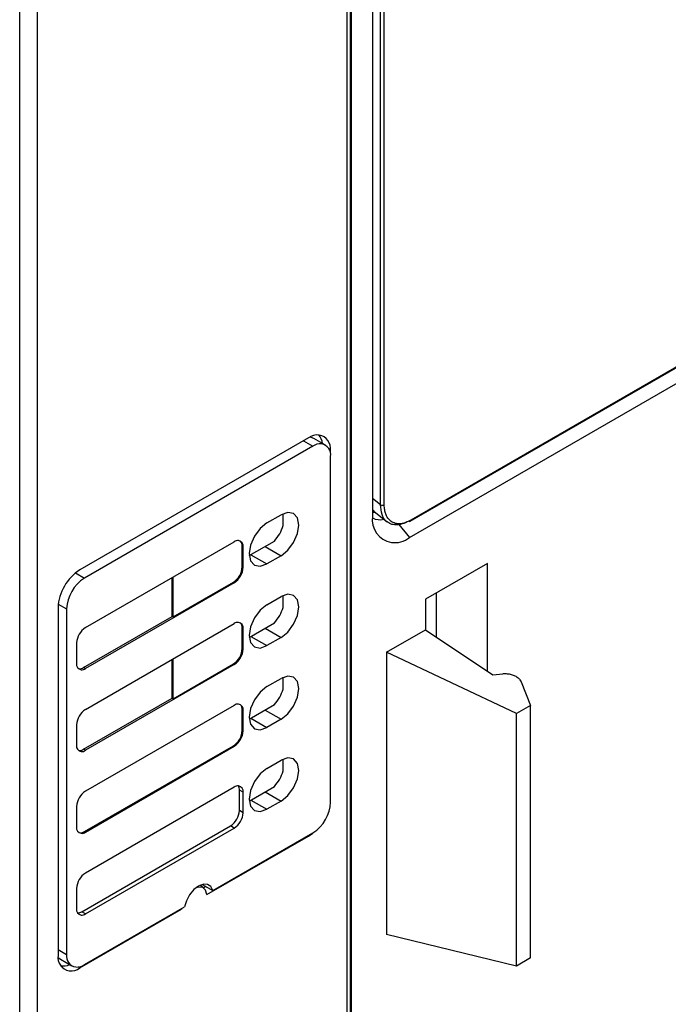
# Model space of a CAD drawing. Header units: inches. Extents: x -257 to -77, y 218 to 441.
# Tile 13 of 16: x -116 to -98, y 328 to 356. Entities that reach past the tile are written whole.
import ezdxf

# ---------------------------------------------------------------- set-up
doc = ezdxf.new("R2010")
doc.units = ezdxf.units.IN
doc.header["$MEASUREMENT"] = 0

# ---------------------------------------------------------------- blocks, each defined once
blk = doc.blocks.new('block 19')
at = {"color": 7, "lineweight": 25}
blk.add_lwpolyline([(-107.085, 312.987), (-107.085, 361.399)], dxfattribs=at)
blk = doc.blocks.new('block 24')
at = {"color": 7, "lineweight": 25}
blk.add_lwpolyline([(-107.783, 343.912), (-108.104, 344.098)], dxfattribs=at)
blk = doc.blocks.new('block 25')
at = {"color": 7, "lineweight": 25}
blk.add_lwpolyline([(-115.189, 329.54), (-114.868, 329.354)], dxfattribs=at)
blk = doc.blocks.new('block 26')
at = {"color": 7, "lineweight": 25}
blk.add_lwpolyline([(-111.181, 331.527), (-111.288, 331.606)], dxfattribs=at)
blk = doc.blocks.new('block 143')
at = {"color": 7, "lineweight": 25}
blk.add_lwpolyline([(-106.425, 342.057), (-106.059, 341.765)], dxfattribs=at)
blk = doc.blocks.new('block 144')
at = {"color": 7, "lineweight": 25}
blk.add_lwpolyline([(-106.466, 342.075), (-106.399, 342.036)], dxfattribs=at)
blk = doc.blocks.new('block 145')
at = {"color": 7, "lineweight": 25}
blk.add_lwpolyline([(-105.414, 341.781), (-82.37, 355.084)], dxfattribs=at)
blk = doc.blocks.new('block 421')
at = {"color": 7, "lineweight": 25}
blk.add_lwpolyline([(-116.324, 303.565), (-116.324, 356.439)], dxfattribs=at)
blk = doc.blocks.new('block 422')
at = {"color": 7, "lineweight": 25}
blk.add_lwpolyline([(-115.829, 303.568), (-115.829, 356.439)], dxfattribs=at)
blk = doc.blocks.new('block 427')
at = {"color": 7, "lineweight": 25}
blk.add_lwpolyline([(-114.641, 329.297), (-111.805, 330.935)], dxfattribs=at)
blk = doc.blocks.new('block 428')
at = {"color": 7, "lineweight": 25}
blk.add_lwpolyline([(-111.093, 331.346), (-111.13, 331.47), (-111.209, 331.544), (-111.32, 331.558), (-111.397, 331.538)], dxfattribs=at)
blk = doc.blocks.new('block 429')
at = {"color": 7, "lineweight": 25}
blk.add_lwpolyline([(-111.802, 330.956), (-111.805, 330.935)], dxfattribs=at)
blk = doc.blocks.new('block 430')
at = {"color": 7, "lineweight": 25}
blk.add_lwpolyline([(-111.093, 331.346), (-108.256, 332.983)], dxfattribs=at)
blk = doc.blocks.new('block 431')
at = {"color": 7, "lineweight": 25}
blk.add_lwpolyline([(-108.256, 332.983), (-108.137, 333.066), (-108.11, 333.089)], dxfattribs=at)
blk = doc.blocks.new('block 432')
at = {"color": 7, "lineweight": 25}
blk.add_lwpolyline([(-107.645, 343.686), (-107.645, 343.759)], dxfattribs=at)
blk = doc.blocks.new('block 433')
at = {"color": 7, "lineweight": 25}
blk.add_open_spline([(-107.645, 343.759), (-107.612, 343.965), (-107.751, 344.159), (-107.957, 344.192), (-108.064, 344.209), (-108.173, 344.18), (-108.256, 344.112)], degree=3, knots=[0, 0, 0, 0, 1, 1, 1, 2, 2, 2, 2], dxfattribs=at)
blk = doc.blocks.new('block 434')
at = {"color": 7, "lineweight": 25}
blk.add_lwpolyline([(-108.256, 344.112), (-114.641, 340.426)], dxfattribs=at)
blk = doc.blocks.new('block 435')
at = {"color": 7, "lineweight": 25}
blk.add_open_spline([(-114.641, 340.426), (-115.005, 340.193), (-115.233, 339.798), (-115.253, 339.367)], degree=3, dxfattribs=at)
blk = doc.blocks.new('block 436')
at = {"color": 7, "lineweight": 25}
blk.add_lwpolyline([(-115.253, 339.367), (-115.253, 329.65)], dxfattribs=at)
blk = doc.blocks.new('block 437')
at = {"color": 7, "lineweight": 25}
blk.add_open_spline([(-115.253, 329.65), (-115.286, 329.444), (-115.146, 329.251), (-114.94, 329.217), (-114.834, 329.2), (-114.725, 329.229), (-114.641, 329.297)], degree=3, knots=[0, 0, 0, 0, 1, 1, 1, 2, 2, 2, 2], dxfattribs=at)
blk = doc.blocks.new('block 441')
at = {"color": 7, "lineweight": 25}
blk.add_lwpolyline([(-107.187, 361.256), (-107.187, 312.844)], dxfattribs=at)
blk = doc.blocks.new('block 536')
at = {"color": 7, "lineweight": 25}
blk.add_lwpolyline([(-107.068, 357.095), (-107.068, 314.512)], dxfattribs=at)
blk = doc.blocks.new('block 540')
at = {"color": 7, "lineweight": 25}
blk.add_lwpolyline([(-106.466, 356.957), (-106.466, 341.924)], dxfattribs=at)
blk = doc.blocks.new('block 541')
at = {"color": 7, "lineweight": 25}
blk.add_open_spline([(-106.466, 341.924), (-106.523, 341.577), (-106.287, 341.25), (-105.939, 341.193), (-105.76, 341.164), (-105.576, 341.213), (-105.435, 341.329)], degree=3, knots=[0, 0, 0, 0, 1, 1, 1, 2, 2, 2, 2], dxfattribs=at)
blk = doc.blocks.new('block 542')
at = {"color": 7, "lineweight": 25}
blk.add_lwpolyline([(-105.435, 341.329), (-81.478, 355.159)], dxfattribs=at)
blk = doc.blocks.new('block 564')
at = {"color": 7, "lineweight": 25}
blk.add_lwpolyline([(-104.989, 339.605), (-104.989, 338.747)], dxfattribs=at)
blk = doc.blocks.new('block 565')
at = {"color": 7, "lineweight": 25}
blk.add_lwpolyline([(-106.078, 338.119), (-104.989, 338.747)], dxfattribs=at)
blk = doc.blocks.new('block 566')
at = {"color": 7, "lineweight": 25}
blk.add_lwpolyline([(-106.078, 338.119), (-106.078, 330.231)], dxfattribs=at)
blk = doc.blocks.new('block 567')
at = {"color": 7, "lineweight": 25}
blk.add_lwpolyline([(-103.257, 337.595), (-103.257, 340.605)], dxfattribs=at)
blk = doc.blocks.new('block 568')
at = {"color": 7, "lineweight": 25}
blk.add_lwpolyline([(-103.257, 340.605), (-104.989, 339.605)], dxfattribs=at)
blk = doc.blocks.new('block 575')
at = {"color": 7, "lineweight": 25}
blk.add_lwpolyline([(-114.735, 333.807), (-114.735, 333.235)], dxfattribs=at)
blk = doc.blocks.new('block 576')
at = {"color": 7, "lineweight": 25}
blk.add_open_spline([(-114.735, 333.235), (-114.749, 333.152), (-114.692, 333.074), (-114.609, 333.06), (-114.566, 333.053), (-114.522, 333.065), (-114.488, 333.093)], degree=3, knots=[0, 0, 0, 0, 1, 1, 1, 2, 2, 2, 2], dxfattribs=at)
blk = doc.blocks.new('block 577')
at = {"color": 7, "lineweight": 25}
blk.add_lwpolyline([(-114.488, 333.093), (-110.33, 335.493)], dxfattribs=at)
blk = doc.blocks.new('block 578')
at = {"color": 7, "lineweight": 25}
blk.add_open_spline([(-110.33, 335.493), (-110.183, 335.587), (-110.091, 335.747), (-110.083, 335.921)], degree=3, dxfattribs=at)
blk = doc.blocks.new('block 579')
at = {"color": 7, "lineweight": 25}
blk.add_lwpolyline([(-110.083, 335.921), (-110.083, 336.493)], dxfattribs=at)
blk = doc.blocks.new('block 580')
at = {"color": 7, "lineweight": 25}
blk.add_open_spline([(-110.083, 336.493), (-110.069, 336.576), (-110.126, 336.655), (-110.209, 336.668), (-110.252, 336.675), (-110.296, 336.664), (-110.33, 336.636)], degree=3, knots=[0, 0, 0, 0, 1, 1, 1, 2, 2, 2, 2], dxfattribs=at)
blk = doc.blocks.new('block 581')
at = {"color": 7, "lineweight": 25}
blk.add_lwpolyline([(-110.33, 336.636), (-114.488, 334.236)], dxfattribs=at)
blk = doc.blocks.new('block 582')
at = {"color": 7, "lineweight": 25}
blk.add_open_spline([(-114.488, 334.236), (-114.635, 334.142), (-114.728, 333.982), (-114.735, 333.807)], degree=3, dxfattribs=at)
blk = doc.blocks.new('block 583')
at = {"color": 7, "lineweight": 25}
blk.add_lwpolyline([(-114.488, 330.806), (-110.33, 333.207)], dxfattribs=at)
blk = doc.blocks.new('block 584')
at = {"color": 7, "lineweight": 25}
blk.add_open_spline([(-110.33, 333.207), (-110.183, 333.301), (-110.091, 333.461), (-110.083, 333.635)], degree=3, dxfattribs=at)
blk = doc.blocks.new('block 585')
at = {"color": 7, "lineweight": 25}
blk.add_lwpolyline([(-110.083, 333.635), (-110.083, 334.207)], dxfattribs=at)
blk = doc.blocks.new('block 586')
at = {"color": 7, "lineweight": 25}
blk.add_open_spline([(-110.083, 334.207), (-110.069, 334.29), (-110.126, 334.369), (-110.209, 334.382), (-110.252, 334.389), (-110.296, 334.377), (-110.33, 334.35)], degree=3, knots=[0, 0, 0, 0, 1, 1, 1, 2, 2, 2, 2], dxfattribs=at)
blk = doc.blocks.new('block 587')
at = {"color": 7, "lineweight": 25}
blk.add_lwpolyline([(-110.33, 334.35), (-114.488, 331.949)], dxfattribs=at)
blk = doc.blocks.new('block 588')
at = {"color": 7, "lineweight": 25}
blk.add_open_spline([(-114.488, 331.949), (-114.635, 331.855), (-114.728, 331.695), (-114.735, 331.521)], degree=3, dxfattribs=at)
blk = doc.blocks.new('block 589')
at = {"color": 7, "lineweight": 25}
blk.add_lwpolyline([(-114.735, 331.521), (-114.735, 330.949)], dxfattribs=at)
blk = doc.blocks.new('block 590')
at = {"color": 7, "lineweight": 25}
blk.add_open_spline([(-114.735, 330.949), (-114.749, 330.866), (-114.692, 330.787), (-114.609, 330.774), (-114.566, 330.767), (-114.522, 330.779), (-114.488, 330.806)], degree=3, knots=[0, 0, 0, 0, 1, 1, 1, 2, 2, 2, 2], dxfattribs=at)
blk = doc.blocks.new('block 591')
at = {"color": 7, "lineweight": 25}
blk.add_lwpolyline([(-110.33, 337.779), (-114.488, 335.379)], dxfattribs=at)
blk = doc.blocks.new('block 592')
at = {"color": 7, "lineweight": 25}
blk.add_open_spline([(-110.33, 337.779), (-110.183, 337.873), (-110.091, 338.033), (-110.083, 338.208)], degree=3, dxfattribs=at)
blk = doc.blocks.new('block 593')
at = {"color": 7, "lineweight": 25}
blk.add_lwpolyline([(-110.083, 338.208), (-110.083, 338.779)], dxfattribs=at)
blk = doc.blocks.new('block 594')
at = {"color": 7, "lineweight": 25}
blk.add_open_spline([(-110.083, 338.779), (-110.069, 338.863), (-110.126, 338.941), (-110.209, 338.955), (-110.252, 338.962), (-110.296, 338.95), (-110.33, 338.922)], degree=3, knots=[0, 0, 0, 0, 1, 1, 1, 2, 2, 2, 2], dxfattribs=at)
blk = doc.blocks.new('block 595')
at = {"color": 7, "lineweight": 25}
blk.add_lwpolyline([(-114.488, 336.522), (-110.33, 338.922)], dxfattribs=at)
blk = doc.blocks.new('block 596')
at = {"color": 7, "lineweight": 25}
blk.add_open_spline([(-114.488, 336.522), (-114.635, 336.428), (-114.728, 336.268), (-114.735, 336.093)], degree=3, dxfattribs=at)
blk = doc.blocks.new('block 597')
at = {"color": 7, "lineweight": 25}
blk.add_lwpolyline([(-114.735, 336.093), (-114.735, 335.522)], dxfattribs=at)
blk = doc.blocks.new('block 598')
at = {"color": 7, "lineweight": 25}
blk.add_open_spline([(-114.735, 335.522), (-114.749, 335.438), (-114.692, 335.36), (-114.609, 335.346), (-114.566, 335.339), (-114.522, 335.351), (-114.488, 335.379)], degree=3, knots=[0, 0, 0, 0, 1, 1, 1, 2, 2, 2, 2], dxfattribs=at)
blk = doc.blocks.new('block 599')
at = {"color": 7, "lineweight": 25}
blk.add_lwpolyline([(-110.33, 340.065), (-114.488, 337.665)], dxfattribs=at)
blk = doc.blocks.new('block 600')
at = {"color": 7, "lineweight": 25}
blk.add_open_spline([(-110.33, 340.065), (-110.183, 340.16), (-110.091, 340.319), (-110.083, 340.494)], degree=3, dxfattribs=at)
blk = doc.blocks.new('block 601')
at = {"color": 7, "lineweight": 25}
blk.add_lwpolyline([(-110.083, 340.494), (-110.083, 341.066)], dxfattribs=at)
blk = doc.blocks.new('block 602')
at = {"color": 7, "lineweight": 25}
blk.add_open_spline([(-110.083, 341.066), (-110.069, 341.149), (-110.126, 341.228), (-110.209, 341.241), (-110.252, 341.248), (-110.296, 341.236), (-110.33, 341.209)], degree=3, knots=[0, 0, 0, 0, 1, 1, 1, 2, 2, 2, 2], dxfattribs=at)
blk = doc.blocks.new('block 603')
at = {"color": 7, "lineweight": 25}
blk.add_lwpolyline([(-114.488, 338.808), (-110.33, 341.209)], dxfattribs=at)
blk = doc.blocks.new('block 604')
at = {"color": 7, "lineweight": 25}
blk.add_open_spline([(-114.488, 338.808), (-114.635, 338.714), (-114.728, 338.554), (-114.735, 338.38)], degree=3, dxfattribs=at)
blk = doc.blocks.new('block 605')
at = {"color": 7, "lineweight": 25}
blk.add_lwpolyline([(-114.735, 338.38), (-114.735, 337.808)], dxfattribs=at)
blk = doc.blocks.new('block 606')
at = {"color": 7, "lineweight": 25}
blk.add_open_spline([(-114.735, 337.808), (-114.749, 337.725), (-114.692, 337.646), (-114.609, 337.633), (-114.566, 337.626), (-114.522, 337.638), (-114.488, 337.665)], degree=3, knots=[0, 0, 0, 0, 1, 1, 1, 2, 2, 2, 2], dxfattribs=at)
blk = doc.blocks.new('block 607')
at = {"color": 7, "lineweight": 25}
blk.add_lwpolyline([(-109.419, 341.734), (-109.609, 341.582), (-109.769, 341.365), (-109.877, 341.118), (-109.914, 340.877), (-109.877, 340.68), (-109.769, 340.557), (-109.609, 340.525), (-109.419, 340.591)], dxfattribs=at)
blk = doc.blocks.new('block 608')
at = {"color": 7, "lineweight": 25}
blk.add_lwpolyline([(-109.023, 340.82), (-109.419, 340.591)], dxfattribs=at)
blk = doc.blocks.new('block 609')
at = {"color": 7, "lineweight": 25}
blk.add_lwpolyline([(-109.023, 340.82), (-108.834, 340.973), (-108.673, 341.189), (-108.566, 341.437), (-108.528, 341.677), (-108.566, 341.874), (-108.673, 341.998), (-108.834, 342.029), (-109.023, 341.963)], dxfattribs=at)
blk = doc.blocks.new('block 610')
at = {"color": 7, "lineweight": 25}
blk.add_lwpolyline([(-109.419, 341.734), (-109.023, 341.963)], dxfattribs=at)
blk = doc.blocks.new('block 611')
at = {"color": 7, "lineweight": 25}
blk.add_lwpolyline([(-109.023, 338.534), (-109.419, 338.305)], dxfattribs=at)
blk = doc.blocks.new('block 612')
at = {"color": 7, "lineweight": 25}
blk.add_lwpolyline([(-109.023, 338.534), (-108.834, 338.686), (-108.673, 338.903), (-108.566, 339.15), (-108.528, 339.391), (-108.566, 339.588), (-108.673, 339.711), (-108.834, 339.743), (-109.023, 339.677)], dxfattribs=at)
blk = doc.blocks.new('block 613')
at = {"color": 7, "lineweight": 25}
blk.add_lwpolyline([(-109.419, 339.448), (-109.023, 339.677)], dxfattribs=at)
blk = doc.blocks.new('block 614')
at = {"color": 7, "lineweight": 25}
blk.add_lwpolyline([(-109.419, 339.448), (-109.609, 339.295), (-109.769, 339.079), (-109.877, 338.831), (-109.914, 338.591), (-109.877, 338.394), (-109.769, 338.27), (-109.609, 338.239), (-109.419, 338.305)], dxfattribs=at)
blk = doc.blocks.new('block 615')
at = {"color": 7, "lineweight": 25}
blk.add_lwpolyline([(-109.419, 337.162), (-109.609, 337.009), (-109.769, 336.792), (-109.877, 336.545), (-109.914, 336.304), (-109.877, 336.107), (-109.769, 335.984), (-109.609, 335.953), (-109.419, 336.019)], dxfattribs=at)
blk = doc.blocks.new('block 616')
at = {"color": 7, "lineweight": 25}
blk.add_lwpolyline([(-109.023, 336.247), (-109.419, 336.019)], dxfattribs=at)
blk = doc.blocks.new('block 617')
at = {"color": 7, "lineweight": 25}
blk.add_lwpolyline([(-109.023, 336.247), (-108.834, 336.4), (-108.673, 336.617), (-108.566, 336.864), (-108.528, 337.104), (-108.566, 337.302), (-108.673, 337.425), (-108.834, 337.456), (-109.023, 337.39)], dxfattribs=at)
blk = doc.blocks.new('block 618')
at = {"color": 7, "lineweight": 25}
blk.add_lwpolyline([(-109.419, 337.162), (-109.023, 337.39)], dxfattribs=at)
blk = doc.blocks.new('block 619')
at = {"color": 7, "lineweight": 25}
blk.add_lwpolyline([(-109.023, 333.961), (-108.834, 334.114), (-108.673, 334.33), (-108.566, 334.578), (-108.528, 334.818), (-108.566, 335.015), (-108.673, 335.139), (-108.834, 335.17), (-109.023, 335.104)], dxfattribs=at)
blk = doc.blocks.new('block 620')
at = {"color": 7, "lineweight": 25}
blk.add_lwpolyline([(-109.419, 334.875), (-109.023, 335.104)], dxfattribs=at)
blk = doc.blocks.new('block 621')
at = {"color": 7, "lineweight": 25}
blk.add_lwpolyline([(-109.419, 334.875), (-109.609, 334.723), (-109.769, 334.506), (-109.877, 334.259), (-109.914, 334.018), (-109.877, 333.821), (-109.769, 333.698), (-109.609, 333.666), (-109.419, 333.732)], dxfattribs=at)
blk = doc.blocks.new('block 622')
at = {"color": 7, "lineweight": 25}
blk.add_lwpolyline([(-109.023, 333.961), (-109.419, 333.732)], dxfattribs=at)
blk = doc.blocks.new('block 623')
at = {"color": 7, "lineweight": 25}
blk.add_lwpolyline([(-110.929, 331.46), (-110.983, 331.571), (-111.075, 331.632), (-111.193, 331.637), (-111.325, 331.586), (-111.457, 331.484), (-111.576, 331.343), (-111.667, 331.176), (-111.721, 331.003)], dxfattribs=at)
blk = doc.blocks.new('block 624')
at = {"color": 7, "lineweight": 25}
blk.add_lwpolyline([(-114.518, 329.389), (-111.721, 331.003)], dxfattribs=at)
blk = doc.blocks.new('block 625')
at = {"color": 7, "lineweight": 25}
blk.add_open_spline([(-115.013, 329.675), (-115.04, 329.508), (-114.926, 329.351), (-114.76, 329.324), (-114.673, 329.31), (-114.585, 329.334), (-114.518, 329.389)], degree=3, knots=[0, 0, 0, 0, 1, 1, 1, 2, 2, 2, 2], dxfattribs=at)
blk = doc.blocks.new('block 626')
at = {"color": 7, "lineweight": 25}
blk.add_lwpolyline([(-115.013, 339.334), (-115.013, 329.675)], dxfattribs=at)
blk = doc.blocks.new('block 627')
at = {"color": 7, "lineweight": 25}
blk.add_open_spline([(-114.518, 340.192), (-114.812, 340.003), (-114.997, 339.683), (-115.013, 339.334)], degree=3, dxfattribs=at)
blk = doc.blocks.new('block 628')
at = {"color": 7, "lineweight": 25}
blk.add_lwpolyline([(-108.132, 343.878), (-114.518, 340.192)], dxfattribs=at)
blk = doc.blocks.new('block 629')
at = {"color": 7, "lineweight": 25}
blk.add_open_spline([(-107.638, 343.592), (-107.61, 343.759), (-107.724, 343.915), (-107.89, 343.942), (-107.977, 343.957), (-108.065, 343.933), (-108.132, 343.878)], degree=3, knots=[0, 0, 0, 0, 1, 1, 1, 2, 2, 2, 2], dxfattribs=at)
blk = doc.blocks.new('block 630')
at = {"color": 7, "lineweight": 25}
blk.add_lwpolyline([(-107.638, 333.932), (-107.638, 343.592)], dxfattribs=at)
blk = doc.blocks.new('block 631')
at = {"color": 7, "lineweight": 25}
blk.add_open_spline([(-108.132, 333.075), (-107.838, 333.263), (-107.653, 333.583), (-107.638, 333.932)], degree=3, dxfattribs=at)
blk = doc.blocks.new('block 632')
at = {"color": 7, "lineweight": 25}
blk.add_lwpolyline([(-110.929, 331.46), (-108.132, 333.075)], dxfattribs=at)
blk = doc.blocks.new('block 633')
at = {"color": 7, "lineweight": 25}
blk.add_lwpolyline([(-108.104, 344.098), (-108.179, 344.126), (-108.222, 344.131)], dxfattribs=at)
blk = doc.blocks.new('block 634')
at = {"color": 7, "lineweight": 25}
blk.add_lwpolyline([(-115.25, 329.59), (-115.189, 329.54)], dxfattribs=at)
blk = doc.blocks.new('block 635')
at = {"color": 7, "lineweight": 25}
blk.add_open_spline([(-115.18, 329.359), (-115.095, 329.343), (-115.007, 329.353), (-114.927, 329.389)], degree=3, dxfattribs=at)
blk = doc.blocks.new('block 636')
at = {"color": 7, "lineweight": 25}
blk.add_open_spline([(-107.867, 343.961), (-107.876, 344.048), (-107.911, 344.129), (-107.968, 344.195)], degree=3, dxfattribs=at)
blk = doc.blocks.new('block 637')
at = {"color": 7, "lineweight": 25}
blk.add_lwpolyline([(-111.127, 331.575), (-111.193, 331.536)], dxfattribs=at)
blk = doc.blocks.new('block 638')
at = {"color": 7, "lineweight": 25}
blk.add_lwpolyline([(-112.063, 339.122), (-112.063, 340.209)], dxfattribs=at)
blk = doc.blocks.new('block 639')
at = {"color": 7, "lineweight": 25}
blk.add_lwpolyline([(-114.538, 337.694), (-112.063, 339.122)], dxfattribs=at)
blk = doc.blocks.new('block 640')
at = {"color": 7, "lineweight": 25}
blk.add_open_spline([(-114.686, 337.665), (-114.635, 337.654), (-114.581, 337.664), (-114.538, 337.694)], degree=3, dxfattribs=at)
blk = doc.blocks.new('block 641')
at = {"color": 7, "lineweight": 25}
blk.add_lwpolyline([(-114.488, 337.665), (-114.538, 337.694)], dxfattribs=at)
blk = doc.blocks.new('block 644')
at = {"color": 7, "lineweight": 25}
blk.add_lwpolyline([(-112.038, 339.108), (-112.063, 339.122)], dxfattribs=at)
blk = doc.blocks.new('block 645')
at = {"color": 7, "lineweight": 25}
blk.add_lwpolyline([(-112.038, 339.108), (-110.355, 340.08)], dxfattribs=at)
blk = doc.blocks.new('block 646')
at = {"color": 7, "lineweight": 25}
blk.add_lwpolyline([(-110.33, 340.065), (-110.355, 340.08)], dxfattribs=at)
blk = doc.blocks.new('block 648')
at = {"color": 7, "lineweight": 25}
blk.add_lwpolyline([(-106.466, 342.027), (-106.407, 342.041)], dxfattribs=at)
blk = doc.blocks.new('block 649')
at = {"color": 7, "lineweight": 25}
blk.add_lwpolyline([(-112.063, 336.836), (-112.063, 337.922)], dxfattribs=at)
blk = doc.blocks.new('block 650')
at = {"color": 7, "lineweight": 25}
blk.add_lwpolyline([(-114.538, 335.407), (-112.063, 336.836)], dxfattribs=at)
blk = doc.blocks.new('block 651')
at = {"color": 7, "lineweight": 25}
blk.add_open_spline([(-114.686, 335.379), (-114.635, 335.367), (-114.581, 335.378), (-114.538, 335.407)], degree=3, dxfattribs=at)
blk = doc.blocks.new('block 652')
at = {"color": 7, "lineweight": 25}
blk.add_lwpolyline([(-114.488, 335.379), (-114.538, 335.407)], dxfattribs=at)
blk = doc.blocks.new('block 653')
at = {"color": 7, "lineweight": 25}
blk.add_lwpolyline([(-112.038, 339.108), (-112.038, 340.223)], dxfattribs=at)
blk = doc.blocks.new('block 654')
at = {"color": 7, "lineweight": 25}
blk.add_open_spline([(-110.107, 341.08), (-110.102, 341.137), (-110.125, 341.194), (-110.168, 341.232)], degree=3, dxfattribs=at)
blk = doc.blocks.new('block 655')
at = {"color": 7, "lineweight": 25}
blk.add_lwpolyline([(-110.107, 340.508), (-110.107, 341.08)], dxfattribs=at)
blk = doc.blocks.new('block 656')
at = {"color": 7, "lineweight": 25}
blk.add_open_spline([(-110.355, 340.08), (-110.208, 340.174), (-110.115, 340.334), (-110.107, 340.508)], degree=3, dxfattribs=at)
blk = doc.blocks.new('block 659')
at = {"color": 7, "lineweight": 25}
blk.add_lwpolyline([(-112.038, 336.822), (-112.063, 336.836)], dxfattribs=at)
blk = doc.blocks.new('block 660')
at = {"color": 7, "lineweight": 25}
blk.add_lwpolyline([(-112.038, 336.822), (-110.355, 337.793)], dxfattribs=at)
blk = doc.blocks.new('block 661')
at = {"color": 7, "lineweight": 25}
blk.add_lwpolyline([(-110.33, 337.779), (-110.355, 337.793)], dxfattribs=at)
blk = doc.blocks.new('block 671')
at = {"color": 7, "lineweight": 25}
blk.add_open_spline([(-114.675, 333.083), (-114.62, 333.065), (-114.56, 333.074), (-114.513, 333.107)], degree=3, dxfattribs=at)
blk = doc.blocks.new('block 672')
at = {"color": 7, "lineweight": 25}
blk.add_open_spline([(-110.107, 336.507), (-110.102, 336.565), (-110.125, 336.621), (-110.168, 336.66)], degree=3, dxfattribs=at)
blk = doc.blocks.new('block 673')
at = {"color": 7, "lineweight": 25}
blk.add_lwpolyline([(-110.107, 335.936), (-110.107, 336.507)], dxfattribs=at)
blk = doc.blocks.new('block 674')
at = {"color": 7, "lineweight": 25}
blk.add_open_spline([(-110.355, 335.507), (-110.208, 335.601), (-110.115, 335.761), (-110.107, 335.936)], degree=3, dxfattribs=at)
blk = doc.blocks.new('block 675')
at = {"color": 7, "lineweight": 25}
blk.add_lwpolyline([(-114.513, 333.107), (-110.355, 335.507)], dxfattribs=at)
blk = doc.blocks.new('block 680')
at = {"color": 7, "lineweight": 25}
blk.add_lwpolyline([(-110.083, 341.066), (-110.107, 341.08)], dxfattribs=at)
blk = doc.blocks.new('block 683')
at = {"color": 7, "lineweight": 25}
blk.add_lwpolyline([(-114.488, 333.093), (-114.513, 333.107)], dxfattribs=at)
blk = doc.blocks.new('block 684')
at = {"color": 7, "lineweight": 25}
blk.add_lwpolyline([(-112.038, 336.822), (-112.038, 337.936)], dxfattribs=at)
blk = doc.blocks.new('block 685')
at = {"color": 7, "lineweight": 25}
blk.add_open_spline([(-110.107, 338.794), (-110.102, 338.851), (-110.125, 338.908), (-110.168, 338.946)], degree=3, dxfattribs=at)
blk = doc.blocks.new('block 686')
at = {"color": 7, "lineweight": 25}
blk.add_lwpolyline([(-110.107, 338.222), (-110.107, 338.794)], dxfattribs=at)
blk = doc.blocks.new('block 687')
at = {"color": 7, "lineweight": 25}
blk.add_open_spline([(-110.355, 337.793), (-110.208, 337.888), (-110.115, 338.047), (-110.107, 338.222)], degree=3, dxfattribs=at)
blk = doc.blocks.new('block 696')
at = {"color": 7, "lineweight": 25}
blk.add_lwpolyline([(-110.083, 340.494), (-110.107, 340.508)], dxfattribs=at)
blk = doc.blocks.new('block 698')
at = {"color": 7, "lineweight": 25}
blk.add_lwpolyline([(-110.33, 335.493), (-110.355, 335.507)], dxfattribs=at)
blk = doc.blocks.new('block 699')
at = {"color": 7, "lineweight": 25}
blk.add_lwpolyline([(-108.963, 341.663), (-108.963, 341.994)], dxfattribs=at)
blk = doc.blocks.new('block 700')
at = {"color": 7, "lineweight": 25}
blk.add_open_spline([(-109.204, 341.23), (-109.094, 341.356), (-109.012, 341.503), (-108.963, 341.663)], degree=3, dxfattribs=at)
blk = doc.blocks.new('block 701')
at = {"color": 7, "lineweight": 25}
blk.add_lwpolyline([(-109.912, 340.821), (-109.204, 341.23)], dxfattribs=at)
blk = doc.blocks.new('block 705')
at = {"color": 7, "lineweight": 25}
blk.add_open_spline([(-110.187, 334.267), (-110.185, 334.308), (-110.195, 334.348), (-110.215, 334.383)], degree=3, dxfattribs=at)
blk = doc.blocks.new('block 706')
at = {"color": 7, "lineweight": 25}
blk.add_lwpolyline([(-110.187, 333.695), (-110.187, 334.267)], dxfattribs=at)
blk = doc.blocks.new('block 707')
at = {"color": 7, "lineweight": 25}
blk.add_open_spline([(-110.434, 333.266), (-110.287, 333.361), (-110.195, 333.521), (-110.187, 333.695)], degree=3, dxfattribs=at)
blk = doc.blocks.new('block 708')
at = {"color": 7, "lineweight": 25}
blk.add_lwpolyline([(-114.592, 330.866), (-110.434, 333.266)], dxfattribs=at)
blk = doc.blocks.new('block 709')
at = {"color": 7, "lineweight": 25}
blk.add_open_spline([(-114.707, 330.833), (-114.666, 330.833), (-114.626, 330.844), (-114.592, 330.866)], degree=3, dxfattribs=at)
blk = doc.blocks.new('block 711')
at = {"color": 7, "lineweight": 25}
blk.add_lwpolyline([(-110.083, 338.779), (-110.107, 338.794)], dxfattribs=at)
blk = doc.blocks.new('block 724')
at = {"color": 7, "lineweight": 25}
blk.add_lwpolyline([(-114.488, 330.806), (-114.592, 330.866)], dxfattribs=at)
blk = doc.blocks.new('block 725')
at = {"color": 7, "lineweight": 25}
blk.add_lwpolyline([(-110.083, 338.208), (-110.107, 338.222)], dxfattribs=at)
blk = doc.blocks.new('block 726')
at = {"color": 7, "lineweight": 25}
blk.add_lwpolyline([(-110.33, 333.207), (-110.434, 333.266)], dxfattribs=at)
blk = doc.blocks.new('block 727')
at = {"color": 7, "lineweight": 25}
blk.add_lwpolyline([(-109.912, 338.535), (-109.204, 338.944)], dxfattribs=at)
blk = doc.blocks.new('block 728')
at = {"color": 7, "lineweight": 25}
blk.add_lwpolyline([(-108.963, 339.376), (-108.963, 339.707)], dxfattribs=at)
blk = doc.blocks.new('block 729')
at = {"color": 7, "lineweight": 25}
blk.add_open_spline([(-109.204, 338.944), (-109.094, 339.069), (-109.012, 339.217), (-108.963, 339.376)], degree=3, dxfattribs=at)
blk = doc.blocks.new('block 735')
at = {"color": 7, "lineweight": 25}
blk.add_lwpolyline([(-110.083, 336.493), (-110.107, 336.507)], dxfattribs=at)
blk = doc.blocks.new('block 736')
at = {"color": 7, "lineweight": 25}
blk.add_lwpolyline([(-111.822, 330.945), (-111.805, 330.935)], dxfattribs=at)
blk = doc.blocks.new('block 739')
at = {"color": 7, "lineweight": 25}
blk.add_lwpolyline([(-110.083, 335.921), (-110.107, 335.936)], dxfattribs=at)
blk = doc.blocks.new('block 744')
at = {"color": 7, "lineweight": 25}
blk.add_lwpolyline([(-108.963, 337.09), (-108.963, 337.421)], dxfattribs=at)
blk = doc.blocks.new('block 745')
at = {"color": 7, "lineweight": 25}
blk.add_open_spline([(-109.204, 336.657), (-109.094, 336.783), (-109.012, 336.931), (-108.963, 337.09)], degree=3, dxfattribs=at)
blk = doc.blocks.new('block 746')
at = {"color": 7, "lineweight": 25}
blk.add_lwpolyline([(-109.912, 336.249), (-109.204, 336.657)], dxfattribs=at)
blk = doc.blocks.new('block 758')
at = {"color": 7, "lineweight": 25}
blk.add_lwpolyline([(-110.083, 334.207), (-110.187, 334.267)], dxfattribs=at)
blk = doc.blocks.new('block 765')
at = {"color": 7, "lineweight": 25}
blk.add_lwpolyline([(-110.083, 333.635), (-110.187, 333.695)], dxfattribs=at)
blk = doc.blocks.new('block 766')
at = {"color": 7, "lineweight": 25}
blk.add_lwpolyline([(-111.223, 331.63), (-110.929, 331.46)], dxfattribs=at)
blk = doc.blocks.new('block 767')
at = {"color": 7, "lineweight": 25}
blk.add_lwpolyline([(-108.963, 334.804), (-108.963, 335.135)], dxfattribs=at)
blk = doc.blocks.new('block 768')
at = {"color": 7, "lineweight": 25}
blk.add_open_spline([(-109.204, 334.371), (-109.094, 334.497), (-109.012, 334.644), (-108.963, 334.804)], degree=3, dxfattribs=at)
blk = doc.blocks.new('block 769')
at = {"color": 7, "lineweight": 25}
blk.add_lwpolyline([(-109.912, 333.962), (-109.204, 334.371)], dxfattribs=at)
blk = doc.blocks.new('block 789')
at = {"color": 7, "lineweight": 25}
blk.add_open_spline([(-106.466, 341.877), (-106.37, 341.825), (-106.258, 341.811), (-106.153, 341.839)], degree=3, dxfattribs=at)
blk = doc.blocks.new('block 797')
at = {"color": 7, "lineweight": 25}
blk.add_lwpolyline([(-104.989, 338.747), (-103.103, 337.493)], dxfattribs=at)
blk = doc.blocks.new('block 798')
at = {"color": 7, "lineweight": 25}
blk.add_lwpolyline([(-103.103, 337.493), (-102.828, 337.521)], dxfattribs=at)
blk = doc.blocks.new('block 799')
at = {"color": 7, "lineweight": 25}
blk.add_open_spline([(-102.828, 337.521), (-102.813, 337.522), (-102.798, 337.524), (-102.782, 337.524), (-102.766, 337.525), (-102.749, 337.524), (-102.732, 337.523), (-102.714, 337.522), (-102.697, 337.521), (-102.679, 337.518), (-102.66, 337.516), (-102.641, 337.513), (-102.623, 337.508), (-102.604, 337.504), (-102.585, 337.499), (-102.566, 337.493), (-102.547, 337.487), (-102.528, 337.479), (-102.51, 337.471), (-102.495, 337.465), (-102.481, 337.458), (-102.467, 337.45), (-102.452, 337.441), (-102.437, 337.432), (-102.423, 337.422), (-102.393, 337.401), (-102.367, 337.377), (-102.348, 337.352), (-102.334, 337.332), (-102.324, 337.312), (-102.314, 337.292)], degree=3, knots=[0, 0, 0, 0, 1, 1, 1, 2, 2, 2, 3, 3, 3, 4, 4, 4, 5, 5, 5, 6, 6, 6, 7, 7, 7, 8, 8, 8, 9, 9, 9, 10, 10, 10, 10], dxfattribs=at)
blk = doc.blocks.new('block 800')
at = {"color": 7, "lineweight": 25}
blk.add_lwpolyline([(-102.314, 337.292), (-102.049, 336.633)], dxfattribs=at)
blk = doc.blocks.new('block 801')
at = {"color": 7, "lineweight": 25}
blk.add_lwpolyline([(-102.049, 336.633), (-102.445, 336.404)], dxfattribs=at)
blk = doc.blocks.new('block 802')
at = {"color": 7, "lineweight": 25}
blk.add_lwpolyline([(-102.445, 336.404), (-106.078, 338.119)], dxfattribs=at)
blk = doc.blocks.new('block 803')
at = {"color": 7, "lineweight": 25}
blk.add_lwpolyline([(-102.445, 329.35), (-102.445, 336.404)], dxfattribs=at)
blk = doc.blocks.new('block 804')
at = {"color": 7, "lineweight": 25}
blk.add_lwpolyline([(-102.445, 329.35), (-106.078, 330.231)], dxfattribs=at)
blk = doc.blocks.new('block 816')
at = {"color": 7, "lineweight": 25}
blk.add_lwpolyline([(-102.049, 329.579), (-102.445, 329.35)], dxfattribs=at)
blk = doc.blocks.new('block 817')
at = {"color": 7, "lineweight": 25}
blk.add_lwpolyline([(-102.049, 329.579), (-102.049, 336.633)], dxfattribs=at)
blk = doc.blocks.new('block 836')
at = {"color": 7, "lineweight": 25}
blk.add_lwpolyline([(-104.677, 338.54), (-104.677, 339.785)], dxfattribs=at)
blk = doc.blocks.new('block 1277')
at = {"color": 7, "lineweight": 25}
blk.add_lwpolyline([(-82.355, 355.116), (-105.399, 341.813)], dxfattribs=at)
blk = doc.blocks.new('block 1278')
at = {"color": 7, "lineweight": 25}
blk.add_open_spline([(-105.399, 341.813), (-105.467, 341.774), (-105.531, 341.748), (-105.591, 341.731), (-105.652, 341.715), (-105.709, 341.71), (-105.76, 341.713), (-105.811, 341.716), (-105.855, 341.728), (-105.893, 341.746), (-105.93, 341.763), (-105.961, 341.785), (-105.988, 341.81), (-106.014, 341.835), (-106.036, 341.863), (-106.054, 341.892), (-106.072, 341.921), (-106.087, 341.952), (-106.099, 341.986), (-106.111, 342.019), (-106.12, 342.056), (-106.127, 342.098), (-106.134, 342.14), (-106.139, 342.187), (-106.139, 342.24)], degree=3, knots=[0, 0, 0, 0, 1, 1, 1, 2, 2, 2, 3, 3, 3, 4, 4, 4, 5, 5, 5, 6, 6, 6, 7, 7, 7, 8, 8, 8, 8], dxfattribs=at)
blk = doc.blocks.new('block 1279')
at = {"color": 7, "lineweight": 25}
blk.add_lwpolyline([(-106.139, 342.24), (-106.139, 357.133)], dxfattribs=at)
blk = doc.blocks.new('block 1282')
at = {"color": 7, "lineweight": 25}
blk.add_lwpolyline([(-106.242, 342.243), (-106.242, 357.136)], dxfattribs=at)
blk = doc.blocks.new('block 1283')
at = {"color": 7, "lineweight": 25}
blk.add_open_spline([(-106.242, 342.243), (-106.21, 342.224), (-106.171, 342.223), (-106.139, 342.24)], degree=3, dxfattribs=at)
blk = doc.blocks.new('block 1285')
at = {"color": 7, "lineweight": 25}
blk.add_lwpolyline([(-106.421, 342.061), (-106.466, 342.109)], dxfattribs=at)
blk = doc.blocks.new('block 1286')
at = {"color": 7, "lineweight": 25}
blk.add_open_spline([(-105.453, 341.787), (-105.516, 341.756), (-105.58, 341.725), (-105.641, 341.706), (-105.701, 341.687), (-105.759, 341.68), (-105.814, 341.681), (-105.867, 341.681), (-105.918, 341.689), (-105.963, 341.709), (-105.997, 341.724), (-106.027, 341.746), (-106.057, 341.768)], degree=3, knots=[0, 0, 0, 0, 1, 1, 1, 2, 2, 2, 3, 3, 3, 4, 4, 4, 4], dxfattribs=at)
blk = doc.blocks.new('block 1287')
at = {"color": 7, "lineweight": 25}
blk.add_open_spline([(-105.453, 341.787), (-105.442, 341.778), (-105.427, 341.775), (-105.414, 341.781)], degree=3, dxfattribs=at)
blk = doc.blocks.new('block 1333')
at = {"color": 253, "lineweight": 25}
blk.add_lwpolyline([(-115.247, 339.469), (-115.013, 339.334)], dxfattribs=at)
blk = doc.blocks.new('block 1334')
at = {"color": 253, "lineweight": 25}
blk.add_lwpolyline([(-114.769, 340.337), (-114.518, 340.192)], dxfattribs=at)
blk = doc.blocks.new('block 1335')
at = {"color": 253, "lineweight": 25}
blk.add_lwpolyline([(-115.253, 329.813), (-115.013, 329.675)], dxfattribs=at)
blk = doc.blocks.new('block 1336')
at = {"color": 253, "lineweight": 25}
blk.add_lwpolyline([(-108.397, 344.031), (-108.132, 343.878)], dxfattribs=at)
blk = doc.blocks.new('block 1341')
at = {"color": 253, "lineweight": 25}
blk.add_lwpolyline([(-109.865, 340.848), (-109.419, 340.591)], dxfattribs=at)
blk = doc.blocks.new('block 1343')
at = {"color": 253, "lineweight": 25}
blk.add_lwpolyline([(-107.645, 343.759), (-107.667, 343.77)], dxfattribs=at)
blk = doc.blocks.new('block 1344')
at = {"color": 253, "lineweight": 25}
blk.add_lwpolyline([(-109.469, 341.077), (-109.023, 340.82)], dxfattribs=at)
blk = doc.blocks.new('block 1345')
at = {"color": 253, "lineweight": 25}
blk.add_lwpolyline([(-109.865, 338.562), (-109.419, 338.305)], dxfattribs=at)
blk = doc.blocks.new('block 1346')
at = {"color": 253, "lineweight": 25}
blk.add_lwpolyline([(-114.641, 329.297), (-114.684, 329.326)], dxfattribs=at)
blk = doc.blocks.new('block 1347')
at = {"color": 253, "lineweight": 25}
blk.add_lwpolyline([(-109.469, 338.791), (-109.023, 338.534)], dxfattribs=at)
blk = doc.blocks.new('block 1348')
at = {"color": 253, "lineweight": 25}
blk.add_lwpolyline([(-109.865, 336.276), (-109.419, 336.019)], dxfattribs=at)
blk = doc.blocks.new('block 1349')
at = {"color": 253, "lineweight": 25}
blk.add_lwpolyline([(-109.469, 336.504), (-109.023, 336.247)], dxfattribs=at)
blk = doc.blocks.new('block 1355')
at = {"color": 253, "lineweight": 25}
blk.add_lwpolyline([(-109.865, 333.989), (-109.419, 333.732)], dxfattribs=at)
blk = doc.blocks.new('block 1356')
at = {"color": 253, "lineweight": 25}
blk.add_lwpolyline([(-109.469, 334.218), (-109.023, 333.961)], dxfattribs=at)
blk = doc.blocks.new('block 1359')
at = {"color": 253, "lineweight": 25}
blk.add_lwpolyline([(-108.256, 332.983), (-108.272, 332.994)], dxfattribs=at)
blk = doc.blocks.new('block 1362')
at = {"color": 253, "lineweight": 25}
blk.add_lwpolyline([(-105.734, 341.692), (-105.435, 341.329)], dxfattribs=at)
blk = doc.blocks.new('block 1478')
at = {"color": 253, "lineweight": 25}
blk.add_lwpolyline([(-106.242, 342.243), (-106.466, 342.423)], dxfattribs=at)
blk = doc.blocks.new('block 1480')
at = {"color": 253, "lineweight": 25}
blk.add_open_spline([(-106.057, 341.768), (-106.065, 341.774), (-106.074, 341.779), (-106.083, 341.785), (-106.138, 341.824), (-106.176, 341.892), (-106.199, 341.97), (-106.224, 342.053), (-106.233, 342.148), (-106.242, 342.243)], degree=3, knots=[0, 0, 0, 0, 1, 1, 1, 2, 2, 2, 3, 3, 3, 3], dxfattribs=at)
blk = doc.blocks.new('block 1481')
at = {"color": 253, "lineweight": 25}
blk.add_open_spline([(-105.414, 341.781), (-105.403, 341.789), (-105.398, 341.801), (-105.399, 341.813)], degree=3, dxfattribs=at)

msp = doc.modelspace()

# ---------------------------------------------------------------- block references
for name in ['block 19', 'block 441', 'block 536', 'block 1282', 'block 1279', 'block 540', 'block 421', 'block 422', 'block 542', 'block 145', 'block 1277', 'block 434', 'block 433', 'block 633', 'block 24', 'block 636', 'block 628', 'block 1336', 'block 629', 'block 1343', 'block 432', 'block 630', 'block 1478', 'block 1283', 'block 1480', 'block 1278', 'block 610', 'block 609', 'block 699', 'block 541', 'block 1285', 'block 144', 'block 648', 'block 789', 'block 143', 'block 607', 'block 700', 'block 1286', 'block 1362', 'block 1287', 'block 1481', 'block 603', 'block 602', 'block 654', 'block 655', 'block 680', 'block 601', 'block 701', 'block 1344', 'block 1341', 'block 608', 'block 656', 'block 600', 'block 696', 'block 568', 'block 567', 'block 435', 'block 627', 'block 1334', 'block 638', 'block 653', 'block 599', 'block 645', 'block 646', 'block 613', 'block 612', 'block 728', 'block 836', 'block 436', 'block 1333', 'block 614', 'block 729', 'block 564', 'block 626', 'block 639', 'block 644', 'block 595', 'block 594', 'block 685', 'block 727', 'block 604', 'block 686', 'block 711', 'block 593', 'block 1345', 'block 1347', 'block 565', 'block 797', 'block 605', 'block 611', 'block 687', 'block 592', 'block 725', 'block 566', 'block 802', 'block 606', 'block 591', 'block 649', 'block 684', 'block 660', 'block 661', 'block 640', 'block 641', 'block 617', 'block 798', 'block 799', 'block 618', 'block 744', 'block 800', 'block 615', 'block 745', 'block 650', 'block 581', 'block 659', 'block 580', 'block 672', 'block 746', 'block 801', 'block 817', 'block 596', 'block 673', 'block 735', 'block 579', 'block 1349', 'block 803', 'block 597', 'block 1348', 'block 616', 'block 674', 'block 578', 'block 739', 'block 598', 'block 651', 'block 652', 'block 675', 'block 577', 'block 698', 'block 620', 'block 619', 'block 767', 'block 621', 'block 768', 'block 582', 'block 587', 'block 586', 'block 705', 'block 706', 'block 758', 'block 585', 'block 769', 'block 1356', 'block 1355', 'block 622', 'block 631', 'block 575', 'block 707', 'block 584', 'block 765', 'block 576', 'block 671', 'block 708', 'block 683', 'block 583', 'block 632', 'block 726', 'block 431', 'block 430', 'block 1359', 'block 588', 'block 589', 'block 623', 'block 428', 'block 26', 'block 766', 'block 637', 'block 590', 'block 709', 'block 427', 'block 724', 'block 624', 'block 736', 'block 429', 'block 804', 'block 1335', 'block 437', 'block 634', 'block 25', 'block 625', 'block 816', 'block 635', 'block 1346']:
    msp.add_blockref(name, (0, 0))

doc.saveas('drawing.dxf')
